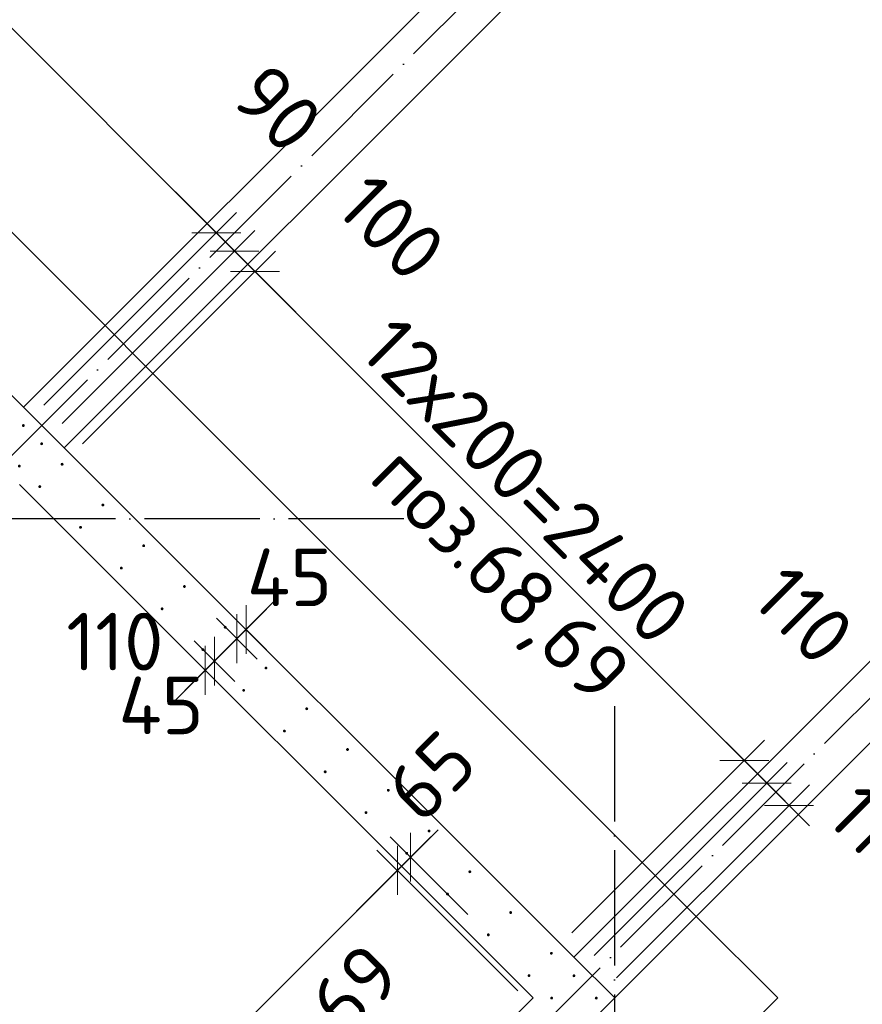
# Model space of a CAD drawing. Header units: millimetres. Extents: x 76517 to 124426, y -73423 to -21861.
# Tile 54 of 114: x 99688 to 102610, y -53185 to -49768. Entities that reach past the tile are written whole.
import ezdxf

# ---------------------------------------------------------------- set-up
doc = ezdxf.new("R2010")
doc.units = ezdxf.units.MM
doc.header["$PDMODE"] = 65
for name, pattern in [('______11', [500, 400, -50, 0, -50]), ('______2', [270, 200, -70]), ('______5', [1100, 800, -100, 100, -100])]:
    doc.linetypes.add(name, pattern=pattern)
for name, color, linetype, lineweight in [('Standard', 7, 'Continuous', 25), ('Арм.стержн. Выпуски', 180, 'Continuous', 35), ('Размерная линия_ общее_1', 7, 'Continuous', 13), ('Стена_ общее', 7, 'Continuous', 35), ('Фундамент_ общее', 7, 'Continuous', 35)]:
    doc.layers.add(name, color=color, linetype=linetype, lineweight=lineweight)
doc.layers.add('Осевая линия_ общее', color=7, linetype='______5', lineweight=13, true_color=0xa0a0a0)
doc.styles.add('ISOCPEUR', font='ISOCPEUR')
doc.dimstyles.new('DIMSTYLE_10', dxfattribs={"dimtxt": 200, "dimasz": 200, "dimexe": 0, "dimexo": 0, "dimgap": 100, "dimtad": 2, "dimdec": 0, "dimrnd": 5, "dimzin": 12, "dimdsep": 46, "dimtxsty": 'ISOCPEUR', "dimblk1": 'ALL_ML_STRICH', "dimblk2": 'ALL_ML_STRICH', "dimsah": 1, "dimcen": 0, "dimclrd": 7, "dimclre": 256, "dimclrt": 7, "dimadec": 0, "dimazin": 0, "dimtfac": 1, "dimtdec": 0, "dimtix": 1, "dimtmove": 2, "dimatfit": 3, "dimfxl": 0, "dimtvp": 1.2, "dimtzin": 0, "dimlwd": 0, "dimlwe": -3, "dimarcsym": 0})
doc.dimstyles.new('DIMSTYLE_16', dxfattribs={"dimtxt": 200, "dimasz": 200, "dimexe": 0, "dimexo": 0, "dimgap": 100, "dimtad": 2, "dimdec": 0, "dimrnd": 5, "dimzin": 12, "dimdsep": 46, "dimtxsty": 'ISOCPEUR', "dimblk1": 'ALL_ML_STRICH', "dimblk2": 'ALL_ML_STRICH', "dimsah": 1, "dimcen": 0, "dimclrd": 7, "dimclre": 256, "dimclrt": 7, "dimadec": 0, "dimazin": 0, "dimtfac": 1, "dimtdec": 0, "dimtix": 1, "dimtmove": 2, "dimatfit": 3, "dimfxl": 0, "dimtzin": 0, "dimlwd": 0, "dimlwe": -3, "dimarcsym": 0})
doc.dimstyles.new('DIMSTYLE_21', dxfattribs={"dimtxt": 200, "dimasz": 200, "dimexe": 0, "dimexo": 0, "dimgap": 100, "dimtad": 2, "dimdec": 0, "dimrnd": 5, "dimzin": 12, "dimdsep": 46, "dimtxsty": 'ISOCPEUR', "dimblk1": 'ALL_ML_STRICH', "dimblk2": 'ALL_ML_STRICH', "dimsah": 1, "dimcen": 0, "dimsd1": 1, "dimsd2": 1, "dimclrd": 7, "dimclre": 256, "dimclrt": 7, "dimadec": 0, "dimazin": 0, "dimtfac": 1, "dimtdec": 0, "dimtix": 1, "dimtmove": 2, "dimatfit": 3, "dimfxl": 0, "dimtvp": 1.2, "dimtzin": 0, "dimlwd": 0, "dimlwe": -3, "dimarcsym": 0})

# ---------------------------------------------------------------- blocks, each defined once
blk = doc.blocks.new('ALL_ML_STRICH')
at = {"color": 0, "linetype": 'ByBlock', "lineweight": -2}
for p, q in [((0, -0.5), (0, 0.5)), ((-0.3, -0.3), (0.3, 0.3)), ((-1, 0), (0.5, 0))]:
    blk.add_line(p, q, dxfattribs=at)
blk = doc.blocks.new('*D68')
at = {"layer": 'DEFPOINTS', "color": 7, "linetype": 'Continuous', "lineweight": 13, "transparency": 33554687}
for p in [(97540.8, -47678.7), (96871.8, -48347.7), (99700.3, -51176.1)]:
    blk.add_point(p, dxfattribs=at)
at = {"layer": 'Размерная линия_ общее_1', "color": 253, "linetype": 'Continuous', "lineweight": -2, "true_color": 0xa0a0a0, "transparency": 33554687}
for p, q in [((96942.5, -48277), (97540.8, -47678.7)), ((99771, -51105.4), (100369.2, -50507.1))]:
    blk.add_line(p, q, dxfattribs=at)
at = {"layer": 'Размерная линия_ общее_1', "color": 7, "linetype": 'Continuous', "lineweight": -2, "transparency": 33554687}
blk.add_line((97540.8, -47678.7), (100369.2, -50507.1), dxfattribs=at)
at = {"layer": 'Размерная линия_ общее_1', "color": 7, "linetype": 'Continuous', "lineweight": 13, "transparency": 33554687, "xscale": 200, "yscale": 200, "zscale": 200}
for p, rotation in [((97540.8, -47678.7), 134.9999999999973), ((100369.2, -50507.1), 314.9999999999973)]:
    blk.add_blockref('ALL_ML_STRICH', p, dxfattribs=dict(at, rotation=rotation))
at = {"layer": 'Размерная линия_ общее_1', "color": 7, "linetype": 'Continuous', "lineweight": 13, "transparency": 33554687, "insert": (98587.3, -48371.7), "char_height": 200, "width": 10, "attachment_point": 1, "rotation": 315, "line_spacing_factor": 0.60241, "style": 'ISOCPEUR'}
blk.add_mtext('20х200=4000', dxfattribs=at)
blk = doc.blocks.new('*D69')
at = {"layer": 'DEFPOINTS', "color": 7, "linetype": 'Continuous', "lineweight": 13, "transparency": 33554687}
for p in [(100369.2, -50507.1), (99700.3, -51176.1), (99763.6, -51239.4)]:
    blk.add_point(p, dxfattribs=at)
at = {"layer": 'Размерная линия_ общее_1', "color": 253, "linetype": 'Continuous', "lineweight": -2, "true_color": 0xa0a0a0, "transparency": 33554687}
for p, q in [((99771, -51105.4), (100369.2, -50507.1)), ((99834.3, -51168.7), (100432.5, -50570.5))]:
    blk.add_line(p, q, dxfattribs=at)
at = {"layer": 'Размерная линия_ общее_1', "color": 7, "linetype": 'Continuous', "lineweight": -2, "transparency": 33554687}
blk.add_line((100369.2, -50507.1), (100432.5, -50570.5), dxfattribs=at)
at = {"layer": 'Размерная линия_ общее_1', "color": 7, "linetype": 'Continuous', "lineweight": 13, "transparency": 33554687, "xscale": 200, "yscale": 200, "zscale": 200}
for p, rotation in [((100432.5, -50570.5), 314.9999999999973), ((100369.2, -50507.1), 134.9999999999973)]:
    blk.add_blockref('ALL_ML_STRICH', p, dxfattribs=dict(at, rotation=rotation))
at = {"layer": 'Размерная линия_ общее_1', "color": 7, "linetype": 'Continuous', "lineweight": 13, "transparency": 33554687, "insert": (100582.5, -50075.7), "char_height": 200, "width": 400, "attachment_point": 5, "rotation": 315, "style": 'ISOCPEUR'}
blk.add_mtext('\\A1;{90}', dxfattribs=at)
blk = doc.blocks.new('*D70')
at = {"layer": 'DEFPOINTS', "color": 7, "linetype": 'Continuous', "lineweight": 13, "transparency": 33554687}
for p in [(100432.5, -50570.5), (99763.6, -51239.4), (99834.6, -51310.5)]:
    blk.add_point(p, dxfattribs=at)
at = {"layer": 'Размерная линия_ общее_1', "color": 253, "linetype": 'Continuous', "lineweight": -2, "true_color": 0xa0a0a0, "transparency": 33554687}
for p, q in [((99834.3, -51168.7), (100432.5, -50570.5)), ((99905.3, -51239.8), (100503.6, -50641.5))]:
    blk.add_line(p, q, dxfattribs=at)
at = {"layer": 'Размерная линия_ общее_1', "color": 7, "linetype": 'Continuous', "lineweight": -2, "transparency": 33554687}
blk.add_line((100432.5, -50570.5), (100503.6, -50641.5), dxfattribs=at)
at = {"layer": 'Размерная линия_ общее_1', "color": 7, "linetype": 'Continuous', "lineweight": 13, "transparency": 33554687, "xscale": 200, "yscale": 200, "zscale": 200}
for p, rotation in [((100432.5, -50570.5), 134.9999999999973), ((100503.6, -50641.5), 314.9999999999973)]:
    blk.add_blockref('ALL_ML_STRICH', p, dxfattribs=dict(at, rotation=rotation))
at = {"layer": 'Размерная линия_ общее_1', "color": 7, "linetype": 'Continuous', "lineweight": 13, "transparency": 33554687, "insert": (100977.1, -50488.2), "char_height": 200, "width": 600, "attachment_point": 5, "rotation": 315, "style": 'ISOCPEUR'}
blk.add_mtext('\\A1;{100}', dxfattribs=at)
blk = doc.blocks.new('*D71')
at = {"layer": 'DEFPOINTS', "color": 7, "linetype": 'Continuous', "lineweight": 13, "transparency": 33554687}
for p in [(100503.6, -50641.5), (99834.6, -51310.5), (101531.7, -53007.5)]:
    blk.add_point(p, dxfattribs=at)
at = {"layer": 'Размерная линия_ общее_1', "color": 253, "linetype": 'Continuous', "lineweight": -2, "true_color": 0xa0a0a0, "transparency": 33554687}
for p, q in [((99905.3, -51239.8), (100503.6, -50641.5)), ((101602.4, -52936.8), (102200.6, -52338.6))]:
    blk.add_line(p, q, dxfattribs=at)
at = {"layer": 'Размерная линия_ общее_1', "color": 7, "linetype": 'Continuous', "lineweight": -2, "transparency": 33554687}
blk.add_line((100503.6, -50641.5), (102200.6, -52338.6), dxfattribs=at)
at = {"layer": 'Размерная линия_ общее_1', "color": 7, "linetype": 'Continuous', "lineweight": 13, "transparency": 33554687, "xscale": 200, "yscale": 200, "zscale": 200}
for p, rotation in [((100503.6, -50641.5), 134.9999999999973), ((102200.6, -52338.6), 314.9999999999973)]:
    blk.add_blockref('ALL_ML_STRICH', p, dxfattribs=dict(at, rotation=rotation))
at = {"layer": 'Размерная линия_ общее_1', "color": 7, "linetype": 'Continuous', "lineweight": 13, "transparency": 33554687, "insert": (100998.6, -50782.9), "char_height": 200, "width": 10, "attachment_point": 1, "rotation": 315, "line_spacing_factor": 0.60241, "style": 'ISOCPEUR'}
blk.add_mtext('12х200=2400', dxfattribs=at)
blk = doc.blocks.new('*D72')
at = {"layer": 'DEFPOINTS', "color": 7, "linetype": 'Continuous', "lineweight": 13, "transparency": 33554687}
for p in [(102200.6, -52338.6), (101531.7, -53007.5), (101609.9, -53085.6)]:
    blk.add_point(p, dxfattribs=at)
at = {"layer": 'Размерная линия_ общее_1', "color": 253, "linetype": 'Continuous', "lineweight": -2, "true_color": 0xa0a0a0, "transparency": 33554687}
for p, q in [((101602.4, -52936.8), (102200.6, -52338.6)), ((101680.6, -53014.9), (102278.8, -52416.7))]:
    blk.add_line(p, q, dxfattribs=at)
at = {"layer": 'Размерная линия_ общее_1', "color": 7, "linetype": 'Continuous', "lineweight": -2, "transparency": 33554687}
blk.add_line((102200.6, -52338.6), (102278.8, -52416.7), dxfattribs=at)
at = {"layer": 'Размерная линия_ общее_1', "color": 7, "linetype": 'Continuous', "lineweight": 13, "transparency": 33554687, "xscale": 200, "yscale": 200, "zscale": 200}
for p, rotation in [((102200.6, -52338.6), 134.9999999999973), ((102278.8, -52416.7), 314.9999999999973)]:
    blk.add_blockref('ALL_ML_STRICH', p, dxfattribs=dict(at, rotation=rotation))
at = {"layer": 'Размерная линия_ общее_1', "color": 7, "linetype": 'Continuous', "lineweight": 13, "transparency": 33554687, "insert": (102407, -51833.6), "char_height": 200, "width": 600, "attachment_point": 5, "rotation": 315, "style": 'ISOCPEUR'}
blk.add_mtext('\\A1;{110}', dxfattribs=at)
blk = doc.blocks.new('*D73')
at = {"layer": 'DEFPOINTS', "color": 7, "linetype": 'Continuous', "lineweight": 13, "transparency": 33554687}
for p in [(102278.8, -52416.7), (101609.9, -53085.6), (101687.3, -53163.1)]:
    blk.add_point(p, dxfattribs=at)
at = {"layer": 'Размерная линия_ общее_1', "color": 253, "linetype": 'Continuous', "lineweight": -2, "true_color": 0xa0a0a0, "transparency": 33554687}
for p, q in [((101680.6, -53014.9), (102278.8, -52416.7)), ((101758, -53092.4), (102356.2, -52494.2))]:
    blk.add_line(p, q, dxfattribs=at)
at = {"layer": 'Размерная линия_ общее_1', "color": 7, "linetype": 'Continuous', "lineweight": -2, "transparency": 33554687}
blk.add_line((102278.8, -52416.7), (102356.2, -52494.2), dxfattribs=at)
at = {"layer": 'Размерная линия_ общее_1', "color": 7, "linetype": 'Continuous', "lineweight": 13, "transparency": 33554687, "xscale": 200, "yscale": 200, "zscale": 200}
for p, rotation in [((102278.8, -52416.7), 134.9999999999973), ((102356.2, -52494.2), 314.9999999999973)]:
    blk.add_blockref('ALL_ML_STRICH', p, dxfattribs=dict(at, rotation=rotation))
at = {"layer": 'Размерная линия_ общее_1', "color": 7, "linetype": 'Continuous', "lineweight": 13, "transparency": 33554687, "insert": (102666.1, -52590.9), "char_height": 200, "width": 600, "attachment_point": 5, "rotation": 315, "style": 'ISOCPEUR'}
blk.add_mtext('\\A1;{110}', dxfattribs=at)
blk = doc.blocks.new('СЛОЖНЫЙ_ОБЪЕКТ_0')
at = {"layer": 'Осевая линия_ общее', "color": 253, "linetype": '______11', "lineweight": -3, "true_color": 0xa0a0a0, "transparency": 33554687}
for p, q in [((87969.7, -62970.3), (101744.2, -49195.9)), ((95052.9, -59705.6), (103653.4, -51105.1))]:
    blk.add_line(p, q, dxfattribs=at)
blk = doc.blocks.new('*D174')
at = {"layer": 'DEFPOINTS', "color": 7, "linetype": 'Continuous', "lineweight": 13, "transparency": 33554687}
for p in [(100379.1, -51854.3), (100472.6, -51884.1), (100492.7, -51904.2)]:
    blk.add_point(p, dxfattribs=at)
at = {"layer": 'Размерная линия_ общее_1', "color": 7, "linetype": 'Continuous', "lineweight": -2, "transparency": 33554687}
blk.add_line((100472.6, -51884.1), (100440.8, -51915.9), dxfattribs=at)
at = {"layer": 'Размерная линия_ общее_1', "color": 253, "linetype": 'Continuous', "lineweight": -2, "true_color": 0xa0a0a0, "transparency": 33554687}
for p, q in [((100472.6, -51884.1), (100472.6, -51884.1)), ((100440.8, -51915.9), (100440.8, -51915.9))]:
    blk.add_line(p, q, dxfattribs=at)
at = {"layer": 'Размерная линия_ общее_1', "color": 7, "linetype": 'Continuous', "lineweight": 13, "transparency": 33554687, "xscale": 200, "yscale": 200, "zscale": 200}
for p, rotation in [((100440.8, -51915.9), 225.0000000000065), ((100472.6, -51884.1), 45.00000000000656)]:
    blk.add_blockref('ALL_ML_STRICH', p, dxfattribs=dict(at, rotation=rotation))
at = {"layer": 'Размерная линия_ общее_1', "color": 7, "linetype": 'Continuous', "lineweight": 13, "transparency": 33554687, "insert": (100623.5, -51702.9), "char_height": 200, "width": 400, "attachment_point": 5, "style": 'ISOCPEUR'}
blk.add_mtext('\\A1;{45}', dxfattribs=at)
blk = doc.blocks.new('*D175')
at = {"layer": 'DEFPOINTS', "color": 7, "linetype": 'Continuous', "lineweight": 13, "transparency": 33554687}
for p in [(100379.1, -51854.3), (100301.4, -51932), (100440.8, -51915.9)]:
    blk.add_point(p, dxfattribs=at)
at = {"layer": 'Размерная линия_ общее_1', "color": 253, "linetype": 'Continuous', "lineweight": -2, "true_color": 0xa0a0a0, "transparency": 33554687}
for p, q in [((100440.8, -51915.9), (100440.8, -51915.9)), ((100363, -51993.7), (100363, -51993.7))]:
    blk.add_line(p, q, dxfattribs=at)
at = {"layer": 'Размерная линия_ общее_1', "color": 7, "linetype": 'Continuous', "lineweight": -2, "transparency": 33554687}
for p, q in [((100440.8, -51915.9), (100440.8, -51915.9)), ((100363, -51993.7), (100363, -51993.7))]:
    blk.add_line(p, q, dxfattribs=at)
at = {"layer": 'Размерная линия_ общее_1', "color": 7, "linetype": 'Continuous', "lineweight": 13, "transparency": 33554687, "xscale": 200, "yscale": 200, "zscale": 200}
for p, rotation in [((100363, -51993.7), 225.0000000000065), ((100440.8, -51915.9), 45.00000000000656)]:
    blk.add_blockref('ALL_ML_STRICH', p, dxfattribs=dict(at, rotation=rotation))
at = {"layer": 'Размерная линия_ общее_1', "color": 7, "linetype": 'Continuous', "lineweight": 13, "transparency": 33554687, "insert": (100017.8, -51926), "char_height": 200, "width": 600, "attachment_point": 5, "style": 'ISOCPEUR'}
blk.add_mtext('\\A1;{110}', dxfattribs=at)
blk = doc.blocks.new('*D176')
at = {"layer": 'DEFPOINTS', "color": 7, "linetype": 'Continuous', "lineweight": 13, "transparency": 33554687}
for p in [(100301.4, -51932), (100363, -51993.7), (100358.3, -52052.7)]:
    blk.add_point(p, dxfattribs=at)
at = {"layer": 'Размерная линия_ общее_1', "color": 7, "linetype": 'Continuous', "lineweight": -2, "transparency": 33554687}
blk.add_line((100363, -51993.7), (100331.2, -52025.5), dxfattribs=at)
at = {"layer": 'Размерная линия_ общее_1', "color": 253, "linetype": 'Continuous', "lineweight": -2, "true_color": 0xa0a0a0, "transparency": 33554687}
for p, q in [((100363, -51993.7), (100363, -51993.7)), ((100331.2, -52025.5), (100331.2, -52025.5))]:
    blk.add_line(p, q, dxfattribs=at)
at = {"layer": 'Размерная линия_ общее_1', "color": 7, "linetype": 'Continuous', "lineweight": 13, "transparency": 33554687, "xscale": 200, "yscale": 200, "zscale": 200}
for p, rotation in [((100331.2, -52025.5), 225.0000000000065), ((100363, -51993.7), 45.00000000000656)]:
    blk.add_blockref('ALL_ML_STRICH', p, dxfattribs=dict(at, rotation=rotation))
at = {"layer": 'Размерная линия_ общее_1', "color": 7, "linetype": 'Continuous', "lineweight": 13, "transparency": 33554687, "insert": (100178, -52147.4), "char_height": 200, "width": 400, "attachment_point": 5, "style": 'ISOCPEUR'}
blk.add_mtext('\\A1;{45}', dxfattribs=at)
blk = doc.blocks.new('*D475')
at = {"layer": 'DEFPOINTS', "color": 7, "linetype": 'Continuous', "lineweight": 13, "transparency": 33554687}
for p in [(101043.4, -52674.1), (101312.8, -52943.6), (101486.4, -53209)]:
    blk.add_point(p, dxfattribs=at)
at = {"layer": 'Размерная линия_ общее_1', "color": 7, "linetype": 'Continuous', "lineweight": -2, "transparency": 33554687}
blk.add_line((101043.4, -52674.1), (100997.5, -52720.1), dxfattribs=at)
at = {"layer": 'Размерная линия_ общее_1', "color": 253, "linetype": 'Continuous', "lineweight": -2, "true_color": 0xa0a0a0, "transparency": 33554687}
for p, q in [((101242.1, -52872.8), (101043.4, -52674.1)), ((101415.7, -53138.3), (100997.5, -52720.1))]:
    blk.add_line(p, q, dxfattribs=at)
at = {"layer": 'Размерная линия_ общее_1', "color": 7, "linetype": 'Continuous', "lineweight": 13, "transparency": 33554687, "xscale": 200, "yscale": 200, "zscale": 200}
for p, rotation in [((100997.5, -52720.1), 225.0000000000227), ((101043.4, -52674.1), 45.00000000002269)]:
    blk.add_blockref('ALL_ML_STRICH', p, dxfattribs=dict(at, rotation=rotation))
at = {"layer": 'Размерная линия_ общее_1', "color": 7, "linetype": 'Continuous', "lineweight": 13, "transparency": 33554687, "insert": (101113.7, -52393), "char_height": 200, "width": 400, "attachment_point": 5, "rotation": 45, "style": 'ISOCPEUR'}
blk.add_mtext('\\A1;{65}', dxfattribs=at)
blk = doc.blocks.new('*D476')
at = {"layer": 'DEFPOINTS', "color": 7, "linetype": 'Continuous', "lineweight": 13, "transparency": 33554687}
for p in [(100997.5, -52720.1), (101486.4, -53209), (100355.1, -54340.4)]:
    blk.add_point(p, dxfattribs=at)
at = {"layer": 'Размерная линия_ общее_1', "color": 7, "linetype": 'Continuous', "lineweight": -2, "transparency": 33554687}
blk.add_line((100997.5, -52720.1), (99866.1, -53851.5), dxfattribs=at)
at = {"layer": 'Размерная линия_ общее_1', "color": 253, "linetype": 'Continuous', "lineweight": -2, "true_color": 0xa0a0a0, "transparency": 33554687}
for p, q in [((101415.7, -53138.3), (100997.5, -52720.1)), ((100284.3, -54269.7), (99866.1, -53851.5))]:
    blk.add_line(p, q, dxfattribs=at)
at = {"layer": 'Размерная линия_ общее_1', "color": 7, "linetype": 'Continuous', "lineweight": 13, "transparency": 33554687, "xscale": 200, "yscale": 200, "zscale": 200}
for p, rotation in [((100997.5, -52720.1), 45.00000000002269), ((99866.1, -53851.5), 225.0000000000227)]:
    blk.add_blockref('ALL_ML_STRICH', p, dxfattribs=dict(at, rotation=rotation))
at = {"layer": 'Размерная линия_ общее_1', "color": 7, "linetype": 'Continuous', "lineweight": 13, "transparency": 33554687, "insert": (100297.4, -53632.3), "char_height": 200, "width": 10, "attachment_point": 1, "rotation": 225, "line_spacing_factor": 0.60241, "style": 'ISOCPEUR'}
blk.add_mtext('8х200', dxfattribs=at)

msp = doc.modelspace()

# ---------------------------------------------------------------- hatches: boundary and pattern name
at = {"layer": 'Арм.стержн. Выпуски', "linetype": 'Continuous', "lineweight": 35, "transparency": 33554687}
for points in [[(99705.3, -51176.1), (99704.9, -51174.2), (99703.8, -51172.6), (99702.2, -51171.5), (99700.3, -51171.1), (99698.4, -51171.5), (99696.7, -51172.6), (99695.6, -51174.2), (99695.3, -51176.1), (99695.6, -51178), (99696.7, -51179.6), (99698.4, -51180.7), (99700.3, -51181.1), (99702.2, -51180.7), (99703.8, -51179.6), (99704.9, -51178)], [(99768.6, -51239.4), (99768.2, -51237.5), (99767.1, -51235.9), (99765.5, -51234.8), (99763.6, -51234.4), (99761.7, -51234.8), (99760, -51235.9), (99759, -51237.5), (99758.6, -51239.4), (99759, -51241.3), (99760, -51242.9), (99761.7, -51244), (99763.6, -51244.4), (99765.5, -51244), (99767.1, -51242.9), (99768.2, -51241.3)], [(99691.1, -51316.9), (99690.7, -51314.9), (99689.7, -51313.3), (99688, -51312.2), (99686.1, -51311.9), (99684.2, -51312.2), (99682.6, -51313.3), (99681.5, -51314.9), (99681.1, -51316.9), (99681.5, -51318.8), (99682.6, -51320.4), (99684.2, -51321.5), (99686.1, -51321.9), (99688, -51321.5), (99689.7, -51320.4), (99690.7, -51318.8)], [(99839.6, -51310.5), (99839.3, -51308.6), (99838.2, -51306.9), (99836.5, -51305.8), (99834.6, -51305.5), (99832.7, -51305.8), (99831.1, -51306.9), (99830, -51308.6), (99829.6, -51310.5), (99830, -51312.4), (99831.1, -51314), (99832.7, -51315.1), (99834.6, -51315.5), (99836.5, -51315.1), (99838.2, -51314), (99839.3, -51312.4)], [(99762.2, -51387.9), (99761.8, -51386), (99760.7, -51384.4), (99759.1, -51383.3), (99757.2, -51382.9), (99755.3, -51383.3), (99753.7, -51384.4), (99752.6, -51386), (99752.2, -51387.9), (99752.6, -51389.8), (99753.7, -51391.5), (99755.3, -51392.5), (99757.2, -51392.9), (99759.1, -51392.5), (99760.7, -51391.5), (99761.8, -51389.8)], [(99981.1, -51451.9), (99980.7, -51450), (99979.6, -51448.4), (99978, -51447.3), (99976.1, -51446.9), (99974.1, -51447.3), (99972.5, -51448.4), (99971.4, -51450), (99971.1, -51451.9), (99971.4, -51453.8), (99972.5, -51455.4), (99974.1, -51456.5), (99976.1, -51456.9), (99978, -51456.5), (99979.6, -51455.4), (99980.7, -51453.8)], [(99903.6, -51529.3), (99903.2, -51527.4), (99902.1, -51525.8), (99900.5, -51524.7), (99898.6, -51524.3), (99896.7, -51524.7), (99895.1, -51525.8), (99894, -51527.4), (99893.6, -51529.3), (99894, -51531.3), (99895.1, -51532.9), (99896.7, -51534), (99898.6, -51534.3), (99900.5, -51534), (99902.1, -51532.9), (99903.2, -51531.3)], [(100122.5, -51593.3), (100122.1, -51591.4), (100121, -51589.8), (100119.4, -51588.7), (100117.5, -51588.3), (100115.6, -51588.7), (100113.9, -51589.8), (100112.9, -51591.4), (100112.5, -51593.3), (100112.9, -51595.2), (100113.9, -51596.8), (100115.6, -51597.9), (100117.5, -51598.3), (100119.4, -51597.9), (100121, -51596.8), (100122.1, -51595.2)], [(100045, -51670.8), (100044.6, -51668.8), (100043.6, -51667.2), (100041.9, -51666.1), (100040, -51665.8), (100038.1, -51666.1), (100036.5, -51667.2), (100035.4, -51668.8), (100035, -51670.8), (100035.4, -51672.7), (100036.5, -51674.3), (100038.1, -51675.4), (100040, -51675.8), (100041.9, -51675.4), (100043.6, -51674.3), (100044.6, -51672.7)], [(100263.9, -51734.7), (100263.5, -51732.8), (100262.4, -51731.2), (100260.8, -51730.1), (100258.9, -51729.7), (100257, -51730.1), (100255.4, -51731.2), (100254.3, -51732.8), (100253.9, -51734.7), (100254.3, -51736.6), (100255.4, -51738.3), (100257, -51739.4), (100258.9, -51739.7), (100260.8, -51739.4), (100262.4, -51738.3), (100263.5, -51736.6)], [(100186.5, -51812.2), (100186.1, -51810.3), (100185, -51808.6), (100183.4, -51807.6), (100181.5, -51807.2), (100179.5, -51807.6), (100177.9, -51808.6), (100176.8, -51810.3), (100176.5, -51812.2), (100176.8, -51814.1), (100177.9, -51815.7), (100179.5, -51816.8), (100181.5, -51817.2), (100183.4, -51816.8), (100185, -51815.7), (100186.1, -51814.1)], [(100405.3, -51876.2), (100404.9, -51874.2), (100403.9, -51872.6), (100402.2, -51871.5), (100400.3, -51871.2), (100398.4, -51871.5), (100396.8, -51872.6), (100395.7, -51874.2), (100395.3, -51876.2), (100395.7, -51878.1), (100396.8, -51879.7), (100398.4, -51880.8), (100400.3, -51881.2), (100402.2, -51880.8), (100403.9, -51879.7), (100404.9, -51878.1)], [(100327.9, -51953.6), (100327.5, -51951.7), (100326.4, -51950.1), (100324.8, -51949), (100322.9, -51948.6), (100321, -51949), (100319.3, -51950.1), (100318.3, -51951.7), (100317.9, -51953.6), (100318.3, -51955.5), (100319.3, -51957.1), (100321, -51958.2), (100322.9, -51958.6), (100324.8, -51958.2), (100326.4, -51957.1), (100327.5, -51955.5)], [(100546.7, -52017.6), (100546.4, -52015.7), (100545.3, -52014), (100543.7, -52013), (100541.7, -52012.6), (100539.8, -52013), (100538.2, -52014), (100537.1, -52015.7), (100536.7, -52017.6), (100537.1, -52019.5), (100538.2, -52021.1), (100539.8, -52022.2), (100541.7, -52022.6), (100543.7, -52022.2), (100545.3, -52021.1), (100546.4, -52019.5)], [(100469.3, -52095), (100468.9, -52093.1), (100467.8, -52091.5), (100466.2, -52090.4), (100464.3, -52090), (100462.4, -52090.4), (100460.8, -52091.5), (100459.7, -52093.1), (100459.3, -52095), (100459.7, -52096.9), (100460.8, -52098.6), (100462.4, -52099.6), (100464.3, -52100), (100466.2, -52099.6), (100467.8, -52098.6), (100468.9, -52096.9)], [(100688.2, -52159), (100687.8, -52157.1), (100686.7, -52155.5), (100685.1, -52154.4), (100683.2, -52154), (100681.3, -52154.4), (100679.6, -52155.5), (100678.5, -52157.1), (100678.2, -52159), (100678.5, -52160.9), (100679.6, -52162.5), (100681.3, -52163.6), (100683.2, -52164), (100685.1, -52163.6), (100686.7, -52162.5), (100687.8, -52160.9)], [(100610.7, -52236.4), (100610.3, -52234.5), (100609.2, -52232.9), (100607.6, -52231.8), (100605.7, -52231.4), (100603.8, -52231.8), (100602.2, -52232.9), (100601.1, -52234.5), (100600.7, -52236.4), (100601.1, -52238.4), (100602.2, -52240), (100603.8, -52241.1), (100605.7, -52241.4), (100607.6, -52241.1), (100609.2, -52240), (100610.3, -52238.4)], [(100829.6, -52300.4), (100829.2, -52298.5), (100828.1, -52296.9), (100826.5, -52295.8), (100824.6, -52295.4), (100822.7, -52295.8), (100821.1, -52296.9), (100820, -52298.5), (100819.6, -52300.4), (100820, -52302.3), (100821.1, -52304), (100822.7, -52305), (100824.6, -52305.4), (100826.5, -52305), (100828.1, -52304), (100829.2, -52302.3)], [(100752.1, -52377.9), (100751.8, -52376), (100750.7, -52374.3), (100749, -52373.2), (100747.1, -52372.9), (100745.2, -52373.2), (100743.6, -52374.3), (100742.5, -52376), (100742.1, -52377.9), (100742.5, -52379.8), (100743.6, -52381.4), (100745.2, -52382.5), (100747.1, -52382.9), (100749, -52382.5), (100750.7, -52381.4), (100751.8, -52379.8)], [(100971, -52441.8), (100970.6, -52439.9), (100969.5, -52438.3), (100967.9, -52437.2), (100966, -52436.8), (100964.1, -52437.2), (100962.5, -52438.3), (100961.4, -52439.9), (100961, -52441.8), (100961.4, -52443.8), (100962.5, -52445.4), (100964.1, -52446.5), (100966, -52446.8), (100967.9, -52446.5), (100969.5, -52445.4), (100970.6, -52443.8)], [(100893.6, -52519.3), (100893.2, -52517.4), (100892.1, -52515.8), (100890.5, -52514.7), (100888.6, -52514.3), (100886.6, -52514.7), (100885, -52515.8), (100883.9, -52517.4), (100883.6, -52519.3), (100883.9, -52521.2), (100885, -52522.8), (100886.6, -52523.9), (100888.6, -52524.3), (100890.5, -52523.9), (100892.1, -52522.8), (100893.2, -52521.2)], [(101112.4, -52583.3), (101112, -52581.3), (101111, -52579.7), (101109.3, -52578.6), (101107.4, -52578.3), (101105.5, -52578.6), (101103.9, -52579.7), (101102.8, -52581.3), (101102.4, -52583.3), (101102.8, -52585.2), (101103.9, -52586.8), (101105.5, -52587.9), (101107.4, -52588.3), (101109.3, -52587.9), (101111, -52586.8), (101112, -52585.2)], [(101035, -52660.7), (101034.6, -52658.8), (101033.5, -52657.2), (101031.9, -52656.1), (101030, -52655.7), (101028.1, -52656.1), (101026.4, -52657.2), (101025.4, -52658.8), (101025, -52660.7), (101025.4, -52662.6), (101026.4, -52664.2), (101028.1, -52665.3), (101030, -52665.7), (101031.9, -52665.3), (101033.5, -52664.2), (101034.6, -52662.6)], [(101253.8, -52724.7), (101253.5, -52722.8), (101252.4, -52721.1), (101250.8, -52720.1), (101248.8, -52719.7), (101246.9, -52720.1), (101245.3, -52721.1), (101244.2, -52722.8), (101243.8, -52724.7), (101244.2, -52726.6), (101245.3, -52728.2), (101246.9, -52729.3), (101248.8, -52729.7), (101250.8, -52729.3), (101252.4, -52728.2), (101253.5, -52726.6)], [(101176.4, -52802.1), (101176, -52800.2), (101174.9, -52798.6), (101173.3, -52797.5), (101171.4, -52797.1), (101169.5, -52797.5), (101167.9, -52798.6), (101166.8, -52800.2), (101166.4, -52802.1), (101166.8, -52804), (101167.9, -52805.7), (101169.5, -52806.8), (101171.4, -52807.1), (101173.3, -52806.8), (101174.9, -52805.7), (101176, -52804)], [(101395.3, -52866.1), (101394.9, -52864.2), (101393.8, -52862.6), (101392.2, -52861.5), (101390.3, -52861.1), (101388.4, -52861.5), (101386.7, -52862.6), (101385.7, -52864.2), (101385.3, -52866.1), (101385.7, -52868), (101386.7, -52869.6), (101388.4, -52870.7), (101390.3, -52871.1), (101392.2, -52870.7), (101393.8, -52869.6), (101394.9, -52868)], [(101317.8, -52943.6), (101317.4, -52941.6), (101316.4, -52940), (101314.7, -52938.9), (101312.8, -52938.6), (101310.9, -52938.9), (101309.3, -52940), (101308.2, -52941.6), (101307.8, -52943.6), (101308.2, -52945.5), (101309.3, -52947.1), (101310.9, -52948.2), (101312.8, -52948.6), (101314.7, -52948.2), (101316.4, -52947.1), (101317.4, -52945.5)], [(101536.7, -53007.5), (101536.3, -53005.6), (101535.2, -53004), (101533.6, -53002.9), (101531.7, -53002.5), (101529.8, -53002.9), (101528.2, -53004), (101527.1, -53005.6), (101526.7, -53007.5), (101527.1, -53009.4), (101528.2, -53011.1), (101529.8, -53012.1), (101531.7, -53012.5), (101533.6, -53012.1), (101535.2, -53011.1), (101536.3, -53009.4)], [(101459.2, -53085), (101458.9, -53083.1), (101457.8, -53081.4), (101456.2, -53080.4), (101454.2, -53080), (101452.3, -53080.4), (101450.7, -53081.4), (101449.6, -53083.1), (101449.2, -53085), (101449.6, -53086.9), (101450.7, -53088.5), (101452.3, -53089.6), (101454.2, -53090), (101456.2, -53089.6), (101457.8, -53088.5), (101458.9, -53086.9)], [(101614.9, -53085.6), (101614.5, -53083.7), (101613.4, -53082), (101611.8, -53081), (101609.9, -53080.6), (101608, -53081), (101606.4, -53082), (101605.3, -53083.7), (101604.9, -53085.6), (101605.3, -53087.5), (101606.4, -53089.1), (101608, -53090.2), (101609.9, -53090.6), (101611.8, -53090.2), (101613.4, -53089.1), (101614.5, -53087.5)], [(101537.4, -53163), (101537.1, -53161.1), (101536, -53159.5), (101534.3, -53158.4), (101532.4, -53158), (101530.5, -53158.4), (101528.9, -53159.5), (101527.8, -53161.1), (101527.4, -53163), (101527.8, -53164.9), (101528.9, -53166.5), (101530.5, -53167.6), (101532.4, -53168), (101534.3, -53167.6), (101536, -53166.5), (101537.1, -53164.9)], [(101692.3, -53163.1), (101691.9, -53161.2), (101690.8, -53159.6), (101689.2, -53158.5), (101687.3, -53158.1), (101685.4, -53158.5), (101683.7, -53159.6), (101682.7, -53161.2), (101682.3, -53163.1), (101682.7, -53165), (101683.7, -53166.6), (101685.4, -53167.7), (101687.3, -53168.1), (101689.2, -53167.7), (101690.8, -53166.6), (101691.9, -53165)]]:
    msp.add_hatch(color=4, dxfattribs=at).paths.add_polyline_path(points)

# ---------------------------------------------------------------- linework, layer by layer
at = {"layer": 'Осевая линия_ общее', "color": 253, "linetype": '______11', "lineweight": -3, "true_color": 0xa0a0a0, "transparency": 33554687}
for p, q in [((101020, -51500), (77142.2, -51500)), ((101750, -52150), (101750, -72827.9))]:
    msp.add_line(p, q, dxfattribs=at)
at = {"layer": 'Стена_ общее', "color": 7, "linetype": 'Continuous', "lineweight": 25, "transparency": 33554687}
for p, q in [((96836.9, -48248.3), (99700.6, -51112.1)), ((96836.9, -48248.3), (99700.6, -51112.1)), ((99700.6, -51112.1), (101440.1, -49372.6)), ((99700.6, -51112.1), (101440.1, -49372.6)), ((101581.5, -49514.1), (99842.1, -51253.5)), ((101581.5, -49514.1), (99842.1, -51253.5)), ((99842.1, -51253.5), (99700.6, -51112.1)), ((99700.6, -51112.1), (99842.1, -51253.5)), ((99842.1, -51253.5), (99700.6, -51112.1)), ((99700.6, -51112.1), (99842.1, -51253.5)), ((99842.1, -51253.5), (101609.8, -53021.3)), ((99842.1, -51253.5), (101609.8, -53021.3)), ((101609.8, -53021.3), (103349.3, -51281.8)), ((101609.8, -53021.3), (103349.3, -51281.8)), ((101468.4, -53162.7), (99686.5, -51380.8)), ((101468.4, -53162.7), (99686.5, -51380.8)), ((103490.7, -51423.3), (101751.2, -53162.7)), ((103490.7, -51423.3), (101751.2, -53162.7)), ((101751.2, -53162.7), (101609.8, -53021.3)), ((101609.8, -53021.3), (101751.2, -53162.7)), ((101751.2, -53162.7), (101609.8, -53021.3)), ((101609.8, -53021.3), (101751.2, -53162.7)), ((100167.3, -54463.8), (101468.4, -53162.7)), ((100167.3, -54463.8), (101468.4, -53162.7)), ((101751.2, -53162.7), (101609.8, -53304.2)), ((101751.2, -53162.7), (101609.8, -53304.2))]:
    msp.add_line(p, q, dxfattribs=at)
at = {"layer": 'Фундамент_ общее', "color": 7, "lineweight": 25, "transparency": 33554687}
for p, q in [((97119.7, -47965.5), (99983.5, -50829.3)), ((100124.9, -50970.7), (101892.7, -52738.5)), ((102034.1, -52879.9), (102316.9, -53162.7)), ((102316.9, -53162.7), (101015.9, -54463.8))]:
    msp.add_line(p, q, dxfattribs=at)
at = {"layer": 'Фундамент_ общее', "color": 7, "linetype": 'Continuous', "lineweight": 25, "transparency": 33554687}
for p, q in [((97119.7, -47965.5), (99983.5, -50829.3)), ((100124.9, -50970.7), (101892.7, -52738.5)), ((102034.1, -52879.9), (102316.9, -53162.7)), ((102316.9, -53162.7), (101015.9, -54463.8))]:
    msp.add_line(p, q, dxfattribs=at)
at = {"layer": 'Фундамент_ общее', "color": 253, "linetype": '______2', "lineweight": 18, "true_color": 0xababab, "transparency": 33554687}
for p, q in [((99983.5, -50829.3), (100124.9, -50970.7)), ((99983.5, -50829.3), (100124.9, -50970.7)), ((101892.7, -52738.5), (102034.1, -52879.9)), ((101892.7, -52738.5), (102034.1, -52879.9))]:
    msp.add_line(p, q, dxfattribs=at)

# ---------------------------------------------------------------- block references
at = {"layer": 'Осевая линия_ общее', "color": 253, "linetype": '______11', "lineweight": -3, "true_color": 0xa0a0a0, "transparency": 33554687}
msp.add_blockref('СЛОЖНЫЙ_ОБЪЕКТ_0', (0, 0), dxfattribs=at)

# ---------------------------------------------------------------- texts
at = {"layer": 'Standard', "color": 7, "linetype": 'Continuous', "lineweight": 13, "transparency": 33554687, "char_height": 200, "width": 1196.491, "attachment_point": 2, "style": 'ISOCPEUR'}
for insert, rotation in [((101428.2, -51617.3), 315), ((100487.6, -53351.4), 45)]:
    msp.add_mtext('\\A1;{\\fISOCPEUR|i0|b0;\\H200.000000;\\W1.000000;\\C7;поз.68,69}\\P', dxfattribs=dict(at, insert=insert, rotation=rotation))

# ---------------------------------------------------------------- dimensions: what is measured, and where the dimension line sits
at = {"layer": 'Размерная линия_ общее_1', "color": 7, "linetype": 'Continuous', "lineweight": 13, "transparency": 33554687}
for base, p1, p2, angle, text, picture, middle in [((100369.2, -50507.1), (96942.5, -48277), (99771, -51105.4), 315, '20х200=4000', '*D68', (99025.7, -49022.2)), ((102200.6, -52338.6), (99905.3, -51239.8), (101602.4, -52936.8), 315, '12х200=2400', '*D71', (101422.8, -51419.3)), ((99866.1, -53851.5), (101415.7, -53138.3), (100284.3, -54269.7), 225, '8х200', '*D476', (100361.1, -53215.1))]:
    dim = msp.add_linear_dim(base=base, p1=p1, p2=p2, angle=angle, text=text, dimstyle='DIMSTYLE_16', override={"dimpost": '<>', "dimclrd": 7, "dimclre": 253, "dimclrt": 7, "dimlwd": 0, "dimlwe": 65533}, dxfattribs=at)
    dim.commit()
    dim.dimension.update_dxf_attribs({"geometry": picture, "text_midpoint": middle, "dimtype": 160})
for base, p1, p2, angle, dimstyle, picture, middle in [((100432.5, -50570.5), (99771, -51105.4), (99834.3, -51168.7), 315, 'DIMSTYLE_10', '*D69', (100582.5, -50075.7)), ((100503.6, -50641.5), (99834.3, -51168.7), (99905.3, -51239.8), 315, 'DIMSTYLE_10', '*D70', (100977.1, -50488.2)), ((102278.7744, -52416.7086), (101602.4033, -52936.8138), (101680.6227, -53014.8603), 315, 'DIMSTYLE_10', '*D72', (102407.0046, -51833.5644)), ((100440.8, -51915.9), (100472.6, -51884.1), (100440.8, -51915.9), 225, 'DIMSTYLE_10', '*D174', (100623.5, -51702.9)), ((100363, -51993.7), (100440.8, -51915.9), (100363, -51993.7), 225, 'DIMSTYLE_21', '*D175', (100017.8, -51926)), ((100331.2, -52025.5), (100363, -51993.7), (100331.2, -52025.5), 225, 'DIMSTYLE_10', '*D176', (100178, -52147.4)), ((100997.5, -52720.1), (101242.1, -52872.8), (101415.7, -53138.3), 225, 'DIMSTYLE_10', '*D475', (101113.7, -52393)), ((102356.2, -52494.2), (101680.6, -53014.9), (101758, -53092.4), 315, 'DIMSTYLE_10', '*D73', (102666.1, -52590.9))]:
    dim = msp.add_linear_dim(base=base, p1=p1, p2=p2, angle=angle, dimstyle=dimstyle, override={"dimpost": '<>', "dimclrd": 7, "dimclre": 253, "dimclrt": 7, "dimlwd": 0, "dimlwe": 65533}, dxfattribs=at)
    dim.commit()
    dim.dimension.update_dxf_attribs({"geometry": picture, "text_midpoint": middle, "dimtype": 160})

doc.saveas('drawing.dxf')
